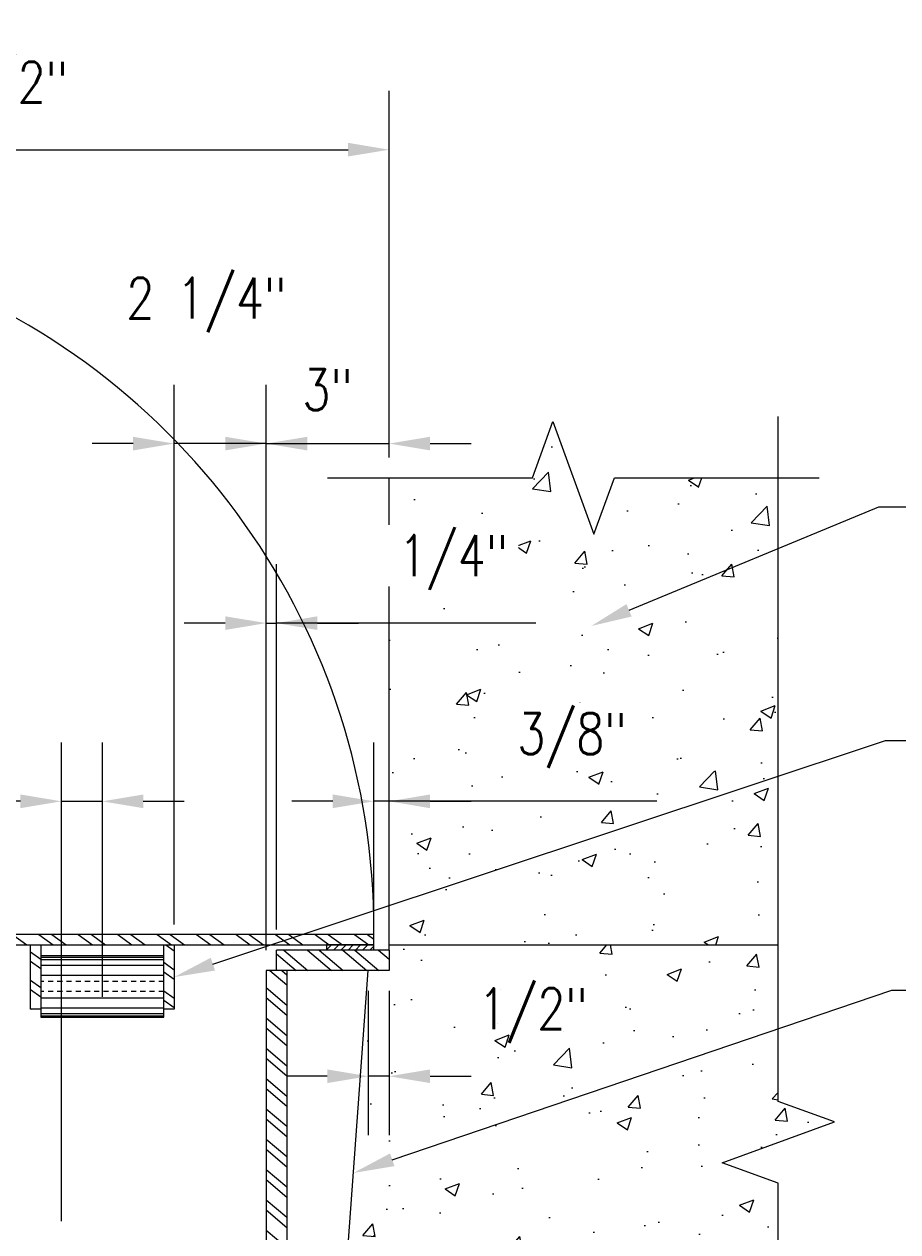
# Model space of a CAD drawing. Header units: inches. Extents: x 0 to 497, y -395 to 0.
# Tile 18 of 33: x 181 to 202, y -130 to -101. Entities that reach past the tile are written whole.
import ezdxf
from ezdxf import colors
from ezdxf.entities.mleader import LeaderData, LeaderLine
from ezdxf.math import Vec2, Vec3

# ---------------------------------------------------------------- set-up
doc = ezdxf.new("R2010")
doc.units = ezdxf.units.IN
doc.header["$MEASUREMENT"] = 0
doc.linetypes.add('HIDDEN2', pattern=[0.1875, 0.125, -0.0625])
for name, color, linetype in [('G-BGRD-STD-SCRN', 8, 'Continuous'), ('S-ANNO-DIMS', 1, 'Continuous'), ('S-ANNO-TEXT', 2, 'Continuous'), ('S-DETL-HIDD', 1, 'HIDDEN2'), ('S-DETL-MEDM', 3, 'Continuous'), ('S-DETL-PATT', 1, 'Continuous'), ('S-DETL-XHVY', 5, 'Continuous'), ('S-DETL-XLIT', 1, 'Continuous')]:
    doc.layers.add(name, color=color, linetype=linetype)
doc.layers.add('S-ANNO-SYMB', color=2, linetype='Continuous', lineweight=25)
doc.styles.add('Annotative', font='romans.shx', dxfattribs={"width": 0.8, "height": 0.125})
doc.dimstyles.new('Annotative', dxfattribs={"dimscale": 0, "dimtxt": 0.125, "dimasz": 0.125, "dimexe": 0.179688, "dimexo": 0.0625, "dimgap": 0.09, "dimtad": 1, "dimdec": 3, "dimzin": 3, "dimdsep": 46, "dimlunit": 4, "dimtxsty": 'Annotative', "dimcen": 0.09, "dimclrt": 2, "dimazin": 2, "dimtfac": 1, "dimtdec": 3, "dimtmove": 1, "dimatfit": 3, "dimfxl": 1, "dimtfill": 1, "dimfrac": 2, "dimtolj": 1, "dimtzin": 0, "dimarcsym": 0})

# ---------------------------------------------------------------- blocks, each defined once
blk = doc.blocks.new('*D66')
at = {"layer": 'Defpoints', "color": 0, "transparency": 16777216}
for p in [(189.499, -103.85), (189.499, -111.865), (167.999, -123.019)]:
    blk.add_point(p, dxfattribs=at)
at = {"layer": 'S-ANNO-DIMS', "color": 0, "lineweight": -2, "transparency": 16777216}
for p, q in [((167.999, -122.519), (167.999, -102.412)), ((189.499, -111.365), (189.499, -102.412)), ((168.999, -103.85), (188.499, -103.85))]:
    blk.add_line(p, q, dxfattribs=at)
at = {"layer": 'S-ANNO-DIMS', "color": 0, "transparency": 16777216}
for points in [[(168.999, -103.683), (168.999, -104.016), (167.999, -103.85)], [(188.499, -103.683), (188.499, -104.016), (189.499, -103.85)]]:
    blk.add_solid(points, dxfattribs=at)
at = {"layer": 'S-ANNO-DIMS', "color": 2, "transparency": 16777216, "insert": (178.749, -102.368), "char_height": 1, "attachment_point": 5, "style": 'Annotative', "bg_fill": 3, "box_fill_scale": 1.25, "bg_fill_color": 256, "bg_fill_true_color": 13158600, "bg_fill_transparency": 0}
blk.add_mtext('\\A1;1\'-9 1/2"', dxfattribs=at)
blk = doc.blocks.new('*D68')
at = {"layer": 'Defpoints', "color": 0, "transparency": 16777216}
for p in [(186.749, -115.411), (186.749, -123.394), (186.499, -123.894)]:
    blk.add_point(p, dxfattribs=at)
at = {"layer": 'S-ANNO-DIMS', "color": 0, "lineweight": -2, "transparency": 16777216}
for p, q in [((186.499, -123.394), (186.499, -113.974)), ((186.749, -122.894), (186.749, -113.974)), ((185.499, -115.411), (184.499, -115.411)), ((186.499, -115.411), (186.749, -115.411)), ((186.499, -115.411), (186.749, -115.411)), ((193.084, -115.411), (186.749, -115.411)), ((187.749, -115.411), (188.749, -115.411))]:
    blk.add_line(p, q, dxfattribs=at)
at = {"layer": 'S-ANNO-DIMS', "color": 0, "transparency": 16777216}
for points in [[(185.499, -115.245), (185.499, -115.578), (186.499, -115.411)], [(187.749, -115.245), (187.749, -115.578), (186.749, -115.411)]]:
    blk.add_solid(points, dxfattribs=at)
at = {"layer": 'S-ANNO-DIMS', "color": 2, "transparency": 16777216, "insert": (191.069, -113.929), "char_height": 1, "attachment_point": 5, "style": 'Annotative', "bg_fill": 3, "box_fill_scale": 1.25, "bg_fill_color": 256, "bg_fill_true_color": 13158600, "bg_fill_transparency": 0}
blk.add_mtext('\\A1;1/4"', dxfattribs=at)
blk = doc.blocks.new('*D71')
at = {"layer": 'Defpoints', "color": 0, "transparency": 16777216}
for p in [(184.249, -111.027), (184.249, -123.269), (186.499, -123.894)]:
    blk.add_point(p, dxfattribs=at)
at = {"layer": 'S-ANNO-DIMS', "color": 0, "lineweight": -2, "transparency": 16777216}
for p, q in [((184.249, -122.769), (184.249, -109.59)), ((186.499, -123.394), (186.499, -109.59)), ((183.249, -111.027), (182.249, -111.027)), ((186.499, -111.027), (184.249, -111.027)), ((187.499, -111.027), (188.499, -111.027))]:
    blk.add_line(p, q, dxfattribs=at)
at = {"layer": 'S-ANNO-DIMS', "color": 0, "transparency": 16777216}
for points in [[(183.249, -110.861), (183.249, -111.194), (184.249, -111.027)], [(187.499, -110.861), (187.499, -111.194), (186.499, -111.027)]]:
    blk.add_solid(points, dxfattribs=at)
at = {"layer": 'S-ANNO-DIMS', "color": 2, "transparency": 16777216, "insert": (185.037, -107.643), "char_height": 1, "attachment_point": 5, "style": 'Annotative', "bg_fill": 3, "box_fill_scale": 1.25, "bg_fill_color": 256, "bg_fill_true_color": 13158600, "bg_fill_transparency": 0}
blk.add_mtext('\\A1;2 1/4"', dxfattribs=at)
blk = doc.blocks.new('*D72')
at = {"layer": 'Defpoints', "color": 0, "transparency": 16777216}
for p in [(189.499, -111.027), (189.499, -111.39), (186.499, -123.894)]:
    blk.add_point(p, dxfattribs=at)
at = {"layer": 'S-ANNO-DIMS', "color": 0, "lineweight": -2, "transparency": 16777216}
for p, q in [((186.499, -123.394), (186.499, -109.59)), ((189.499, -110.89), (189.499, -109.59)), ((185.499, -111.027), (184.499, -111.027)), ((186.499, -111.027), (189.499, -111.027)), ((190.499, -111.027), (191.499, -111.027))]:
    blk.add_line(p, q, dxfattribs=at)
at = {"layer": 'S-ANNO-DIMS', "color": 0, "transparency": 16777216}
for points in [[(185.499, -110.861), (185.499, -111.194), (186.499, -111.027)], [(190.499, -110.861), (190.499, -111.194), (189.499, -111.027)]]:
    blk.add_solid(points, dxfattribs=at)
at = {"layer": 'S-ANNO-DIMS', "color": 2, "transparency": 16777216, "insert": (187.999, -109.712), "char_height": 1, "attachment_point": 5, "style": 'Annotative', "bg_fill": 3, "box_fill_scale": 1.25, "bg_fill_color": 256, "bg_fill_true_color": 13158600, "bg_fill_transparency": 0}
blk.add_mtext('\\A1;3"', dxfattribs=at)
blk = doc.blocks.new('*D73')
at = {"layer": 'Defpoints', "color": 0, "transparency": 16777216}
for p in [(189.124, -119.763), (189.124, -123.019), (189.499, -123.269)]:
    blk.add_point(p, dxfattribs=at)
at = {"layer": 'S-ANNO-DIMS', "color": 0, "lineweight": -2, "transparency": 16777216}
for p, q in [((189.124, -122.519), (189.124, -118.326)), ((189.499, -122.769), (189.499, -118.326)), ((188.124, -119.763), (187.124, -119.763)), ((189.499, -119.763), (189.124, -119.763)), ((189.499, -119.763), (189.124, -119.763)), ((196.036, -119.763), (189.499, -119.763)), ((190.499, -119.763), (191.499, -119.763))]:
    blk.add_line(p, q, dxfattribs=at)
at = {"layer": 'S-ANNO-DIMS', "color": 0, "transparency": 16777216}
for points in [[(188.124, -119.596), (188.124, -119.93), (189.124, -119.763)], [(190.499, -119.596), (190.499, -119.93), (189.499, -119.763)]]:
    blk.add_solid(points, dxfattribs=at)
at = {"layer": 'S-ANNO-DIMS', "color": 2, "transparency": 16777216, "insert": (193.964, -118.281), "char_height": 1, "attachment_point": 5, "style": 'Annotative', "bg_fill": 3, "box_fill_scale": 1.25, "bg_fill_color": 256, "bg_fill_true_color": 13158600, "bg_fill_transparency": 0}
blk.add_mtext('\\A1;3/8"', dxfattribs=at)
blk = doc.blocks.new('*D74')
at = {"layer": 'Defpoints', "color": 0, "transparency": 16777216}
for p in [(188.99, -123.894), (189.499, -123.894), (188.99, -126.477)]:
    blk.add_point(p, dxfattribs=at)
at = {"layer": 'S-ANNO-DIMS', "color": 0, "lineweight": -2, "transparency": 16777216}
for p, q in [((188.99, -124.394), (188.99, -127.914)), ((189.499, -124.394), (189.499, -127.914)), ((187.99, -126.477), (186.99, -126.477)), ((189.499, -126.477), (188.99, -126.477)), ((190.499, -126.477), (191.499, -126.477))]:
    blk.add_line(p, q, dxfattribs=at)
at = {"layer": 'S-ANNO-DIMS', "color": 0, "transparency": 16777216}
for points in [[(187.99, -126.31), (187.99, -126.643), (188.99, -126.477)], [(190.499, -126.31), (190.499, -126.643), (189.499, -126.477)]]:
    blk.add_solid(points, dxfattribs=at)
at = {"layer": 'S-ANNO-DIMS', "color": 2, "transparency": 16777216, "insert": (193.013, -124.995), "char_height": 1, "attachment_point": 5, "style": 'Annotative', "bg_fill": 3, "box_fill_scale": 1.25, "bg_fill_color": 256, "bg_fill_true_color": 13158600, "bg_fill_transparency": 0}
blk.add_mtext('\\A1;1/2"', dxfattribs=at)
blk = doc.blocks.new('*D59')
at = {"layer": 'Defpoints', "color": 0, "transparency": 16777216}
for p in [(182.499, -119.763), (182.499, -125.035), (181.499, -130.519)]:
    blk.add_point(p, dxfattribs=at)
at = {"layer": 'S-ANNO-DIMS', "color": 0, "lineweight": -2, "transparency": 16777216}
for p, q in [((181.499, -130.019), (181.499, -118.326)), ((182.499, -124.535), (182.499, -118.326)), ((180.499, -119.763), (179.499, -119.763)), ((181.499, -119.763), (182.499, -119.763)), ((183.499, -119.763), (184.499, -119.763))]:
    blk.add_line(p, q, dxfattribs=at)
at = {"layer": 'S-ANNO-DIMS', "color": 0, "transparency": 16777216}
for points in [[(180.499, -119.596), (180.499, -119.93), (181.499, -119.763)], [(183.499, -119.596), (183.499, -119.93), (182.499, -119.763)]]:
    blk.add_solid(points, dxfattribs=at)
at = {"layer": 'S-ANNO-DIMS', "color": 2, "transparency": 16777216, "insert": (179.499, -118.448), "char_height": 1, "attachment_point": 5, "style": 'Annotative', "bg_fill": 3, "box_fill_scale": 1.25, "bg_fill_color": 256, "bg_fill_true_color": 13158600, "bg_fill_transparency": 0}
blk.add_mtext('\\A1;1"', dxfattribs=at)

msp = doc.modelspace()

# ---------------------------------------------------------------- hatches: boundary and pattern name
at = {"layer": 'S-DETL-PATT', "linetype": 'Continuous', "lineweight": 0}
h = msp.add_hatch(dxfattribs=at)
h.set_pattern_fill('AR-CONC', color=8, scale=0.5)
h.set_pattern_definition([(50, (-31.2212, -212.6485), (3.5863, -0.31376), [0.375, -4.125]), (355, (-31.221, -212.6485), (-0.693757, 3.76096), [0.3, -3.3]), (100.4514, (-30.9223, -212.6746), (2.892544, 3.4472), [0.3187, -3.50571]), (46.1842, (-31.221, -211.6485), (5.33621, -0.8276), [0.5625, -6.1875]), (96.6356, (-30.7765, -211.7174), (4.67331, 4.87059), [0.47805, -5.25857]), (351.1842, (-31.221, -211.6485), (4.67331, 4.87059), [0.45, -4.95]), (21, (-30.7212, -211.8985), (2.984535, -2.013094), [0.375, -4.125]), (326, (-30.721, -211.8985), (1.216577, 3.62575), [0.3, -3.3]), (71.4514, (-30.4725, -212.0662), (4.20111, 1.612656), [0.3187, -3.50571]), (37.5, (-31.2212, -212.6485), (0.060799, 1.664469), [0, -3.26, 0, -3.35, 0, -3.3125]), (7.5, (-31.2212, -212.6485), (1.315348, 1.972059), [0, -1.91, 0, -3.185, 0, -1.2625]), (327.5, (-32.3362, -212.6485), (2.669112, -0.1127744), [0, -1.25, 0, -3.9, 0, -5.175]), (317.5, (-32.8362, -212.6485), (2.91593, 0.500525), [0, -1.625, 0, -2.59, 0, -3.675])])
h.paths.add_polyline_path([(198.9986, -118.4982), (198.9986, -113.6513), (189.4986, -115.7738), (189.4986, -121.7281)])
h.paths.add_polyline_path([(198.9986, -113.6513), (198.9986, -111.8654), (194.9986, -111.8654), (194.4986, -113.2391), (193.4986, -110.4916), (192.9986, -111.8654), (189.4986, -111.8654), (189.4986, -115.7738)])
h = msp.add_hatch(dxfattribs=at)
h.set_pattern_fill('AR-CONC', color=8, scale=0.5)
h.set_pattern_definition([(50, (0.7598, -369.735), (3.5863, -0.31376), [0.375, -4.125]), (355, (0.7598, -369.735), (-0.693757, 3.76096), [0.3, -3.3]), (100.4514, (1.0587, -369.761), (2.892544, 3.4472), [0.3187, -3.50571]), (46.1842, (0.76, -368.735), (5.336207, -0.827596), [0.5625, -6.1875]), (96.6356, (1.2045, -368.804), (4.67331, 4.87059), [0.47805, -5.25857]), (351.1842, (0.76, -368.735), (4.67331, 4.87059), [0.45, -4.95]), (21, (1.2598, -368.985), (2.984535, -2.013094), [0.375, -4.125]), (326, (1.2598, -368.985), (1.216577, 3.62575), [0.3, -3.3]), (71.4514, (1.5085, -369.1528), (4.20111, 1.612656), [0.3187, -3.50571]), (37.5, (0.7598, -369.735), (0.0607993, 1.6644693), [0, -3.26, 0, -3.35, 0, -3.3125]), (7.5, (0.7598, -369.735), (1.315348, 1.972059), [0, -1.91, 0, -3.185, 0, -1.2625]), (327.5, (-0.3552, -369.735), (2.669112, -0.1127744), [0, -1.25, 0, -3.9, 0, -5.175]), (317.5, (-0.8552, -369.735), (2.91593, 0.500525), [0, -1.625, 0, -2.59, 0, -3.675])])
h.paths.add_polyline_path([(198.9986, -118.4982), (189.9986, -121.5581), (189.9986, -123.2693), (193.9986, -123.2693), (198.9986, -123.2693)])
at = {"layer": 'S-DETL-PATT'}
h = msp.add_hatch(dxfattribs=at)
h.set_pattern_fill('ANSI32', color=8, scale=1.5, angle=-80.72606)
h.set_pattern_definition([(324.27394, (2.57483, -55.467), (0.3284496, 0.4566477), []), (324.27394, (2.61756, -55.7287), (0.3284496, 0.4566477), [])])
h.paths.add_polyline_path([(189.1236, -123.2693), (189.1236, -123.0193), (172.7486, -123.0193), (172.7486, -123.2693)])
h = msp.add_hatch(dxfattribs=at)
h.set_pattern_fill('ANSI32', color=8, scale=1.5, angle=-80.72606)
h.set_pattern_definition([(324.27394, (167.7555, 50.1237), (0.3284496, 0.4566477), []), (324.27394, (167.7982, 49.862), (0.3284496, 0.4566477), [])])
h.paths.add_polyline_path([(180.9986, -123.2693), (180.7486, -123.2693), (180.7486, -124.8414), (180.9986, -124.8414)])
h.paths.add_polyline_path([(184.2486, -123.2693), (183.9986, -123.2693), (183.9986, -124.8414), (184.2486, -124.8414)])
h = msp.add_hatch(dxfattribs=at)
h.set_pattern_fill('ANSI32', color=8, scale=1.5, angle=-85.55045)
h.set_pattern_definition([(319.44955, (-173.4384, -62.3199), (0.365691, 0.4274065), []), (319.44955, (-173.4178, -62.5843), (0.365691, 0.4274065), [])])
h.paths.add_polyline_path([(189.4986, -123.8943), (189.4986, -123.3943), (186.7486, -123.3943), (186.7486, -123.8943)])

# ---------------------------------------------------------------- linework, layer by layer
at = {"layer": 'S-ANNO-DIMS', "color": 8}
for p, q in [((180.9986, -124.5625), (183.9986, -124.5625)), ((180.9986, -124.8032), (183.9986, -124.8032)), ((180.9986, -124.9445), (183.9986, -124.9445)), ((180.9986, -125.0026), (183.9986, -125.0026))]:
    msp.add_line(p, q, dxfattribs=at)
at = {"layer": 'S-ANNO-SYMB'}
msp.add_lwpolyline([(198.9986, -153.6476), (198.9986, -129.0912), (197.6249, -128.5912), (200.3724, -127.5912), (198.9986, -127.0912), (198.9986, -110.3654)], dxfattribs=at)
at = {"layer": 'S-DETL-HIDD'}
for p, q in [((183.9986, -124.1603), (180.9986, -124.1603)), ((183.9986, -124.4103), (180.9986, -124.4103))]:
    msp.add_line(p, q, dxfattribs=at)
at = {"layer": 'S-DETL-MEDM'}
for p, q in [((189.4986, -123.3943), (186.7486, -123.3943)), ((186.7486, -123.8943), (186.7486, -123.3943)), ((189.4986, -123.3943), (189.4986, -123.8943)), ((186.4986, -123.8943), (186.4986, -137.4865)), ((189.4986, -123.8943), (186.4986, -123.8943)), ((186.9986, -123.8943), (186.9986, -137.4865)), ((187.9986, -137.4865), (188.9895, -123.8943))]:
    msp.add_line(p, q, dxfattribs=at)
msp.add_lwpolyline([(172.3294, -123.2693), (189.1236, -123.2693), (189.1236, -123.0193), (172.7486, -123.0193), (172.7486, -123.2693)], dxfattribs=at)
at = {"layer": 'S-DETL-MEDM', "color": 3}
for points in [[(180.9986, -123.2693), (180.9986, -124.8414), (180.7486, -124.8414), (180.7486, -123.2693)], [(184.2486, -123.2693), (184.2486, -124.8414), (183.9986, -124.8414), (183.9986, -123.2693)]]:
    msp.add_lwpolyline(points, dxfattribs=at)
at = {"layer": 'S-DETL-XHVY'}
for q in [(189.4986, -111.8654), (198.9986, -123.2693)]:
    msp.add_line((189.4986, -123.2693), q, dxfattribs=at)
msp.add_lwpolyline([(189.4986, -123.3943), (189.4986, -111.8654)], dxfattribs=at)
at = {"layer": 'S-DETL-XLIT', "linetype": 'Continuous', "lineweight": 0}
msp.add_lwpolyline([(180.9986, -125.0353), (183.9986, -125.0353), (183.9986, -123.5353), (180.9986, -123.5353)], close=True, dxfattribs=at)

# ---------------------------------------------------------------- leaders
at = {"layer": 'S-ANNO-TEXT', "linetype": 'Continuous'}
ml = msp.add_multileader_mtext('Standard', dxfattribs=at)
ml.set_content('1/4" THICK SS TRENCH PLATE', color=256, style='Annotative')
ml.set_leader_properties(color=1)
ml.build(insert=Vec2(0, 0))
ml.multileader.update_dxf_attribs({"text_right_attachment_type": 3, "dogleg_length": 0.125, "arrow_head_size": 1, "scale": 8})
ctx = ml.context
ctx.base_point, ctx.scale, ctx.char_height, ctx.arrow_head_size, ctx.landing_gap_size, ctx.plane_origin = Vec3(156.4326, -109.7531), 8, 1, 1, 0.25, Vec3(-244.2308, -526.2522)
ctx.right_attachment = 3
notes = []
notes.append((ctx, [(1, (1, 1, 0), (166.9612, -111.6102), (-1, 0), 1, [(0, [(174.0594, -123.0193)], 0, [])])]))
ctx.mtext.insert, ctx.mtext.width, ctx.mtext.defined_height = Vec3(156.6826, -109.2531), 11.788669, 2.6619
ml = msp.add_multileader_mtext('Standard', dxfattribs=at)
ml.set_content('CONC WALL', color=256, style='Annotative')
ml.set_leader_properties(color=1)
ml.build(insert=Vec2(0, 0))
ml.multileader.update_dxf_attribs({"text_right_attachment_type": 3, "dogleg_length": 0.125, "arrow_head_size": 1, "scale": 8})
ctx = ml.context
ctx.base_point, ctx.scale, ctx.char_height, ctx.arrow_head_size, ctx.landing_gap_size, ctx.plane_origin = Vec3(202.4525, -112.5717), 8, 1, 1, 0.25, Vec3(-232.6574, -526.2731)
ctx.right_attachment = 3
notes.append((ctx, [(0, (1, 1, 0), (201.4525, -112.5717), (1, 0), 1, [(0, [(194.4322, -115.4819)], 0, [])])]))
ctx.mtext.insert, ctx.mtext.width, ctx.mtext.defined_height = Vec3(202.7025, -112.0717), 9.827146, 2.6619
ml = msp.add_multileader_mtext('Standard', dxfattribs=at)
ml.set_content('SEE D1/S-503 (SIM) FOR TRENCH ASSEMBLY AND WELDMENT', color=256, style='Annotative')
ml.set_leader_properties(color=1)
ml.build(insert=Vec2(0, 0))
ml.multileader.update_dxf_attribs({"text_right_attachment_type": 3, "dogleg_length": 0.125, "arrow_head_size": 1, "scale": 8})
ctx = ml.context
ctx.base_point, ctx.scale, ctx.char_height, ctx.arrow_head_size, ctx.landing_gap_size, ctx.plane_origin = Vec3(202.774, -124.3761), 8, 1, 1, 0.25, Vec3(-208.2927, -545.0814)
ctx.right_attachment = 3
notes.append((ctx, [(0, (1, 1, 0), (201.774, -124.3761), (1, 0), 1, [(0, [(188.6291, -128.8383)], 0, [])])]))
ctx.mtext.insert, ctx.mtext.width, ctx.mtext.defined_height = Vec3(203.024, -123.8761), 15.430771, 2.6619
for ctx, leaders in notes:
    for number, flags, end, landing, length, lines in leaders:
        leader = LeaderData()
        leader.index, (leader.has_last_leader_line, leader.has_dogleg_vector, leader.attachment_direction) = number, flags
        leader.last_leader_point, leader.dogleg_vector, leader.dogleg_length = Vec3(end), Vec3(landing), length
        for number, points, colour, breaks in lines:
            line = LeaderLine()
            line.index, line.vertices, line.color, line.breaks = number, Vec3.list(points), colors.encode_raw_color(colour), breaks
            leader.lines.append(line)
        ctx.leaders.append(leader)

# ---------------------------------------------------------------- next in the draw order: dimensions: what is measured, and where the dimension line sits
at = {"layer": 'S-ANNO-DIMS'}
dim = msp.add_linear_dim(base=(189.4986, -103.8497), p1=(167.9986, -123.0193), p2=(189.4986, -111.8654), dimstyle='Annotative', override={"dimpost": '\\X'}, dxfattribs=at)
dim.commit()
dim.dimension.update_dxf_attribs({"geometry": '*D66', "text_midpoint": (178.7486, -103.8497), "dimtype": 160})

# ---------------------------------------------------------------- next in the draw order: dimensions: what is measured, and where the dimension line sits
dim = msp.add_linear_dim(base=(186.7486, -115.4112), p1=(186.4986, -123.8943), p2=(186.7486, -123.3943), dimstyle='Annotative', override={"dimpost": '\\X', "dimclrt": 2, "dimtfill": 1}, dxfattribs=at)
dim.commit()
dim.dimension.update_dxf_attribs({"geometry": '*D68', "text_midpoint": (191.0692, -115.4992), "dimtype": 160})

# ---------------------------------------------------------------- next in the draw order: dimensions: what is measured, and where the dimension line sits
dim = msp.add_linear_dim(base=(184.2486, -111.0272), p1=(186.4986, -123.8943), p2=(184.2486, -123.2693), dimstyle='Annotative', override={"dimpost": '\\X', "dimclrt": 2}, dxfattribs=at)
dim.commit()
dim.dimension.update_dxf_attribs({"geometry": '*D71', "text_midpoint": (185.0369, -109.1247), "dimtype": 160})

# ---------------------------------------------------------------- next in the draw order: linework, layer by layer
at = {"layer": 'S-ANNO-DIMS', "color": 8}
for p, q in [((180.9986, -123.5681), (183.9986, -123.5681)), ((180.9986, -123.6262), (183.9986, -123.6262)), ((180.9986, -123.7675), (183.9986, -123.7675)), ((180.9986, -124.0082), (183.9986, -124.0082))]:
    msp.add_line(p, q, dxfattribs=at)

# ---------------------------------------------------------------- next in the draw order: dimensions: what is measured, and where the dimension line sits
at = {"layer": 'S-ANNO-DIMS'}
dim = msp.add_linear_dim(base=(189.4986, -111.0272), p1=(186.4986, -123.8943), p2=(189.4986, -111.39), dimstyle='Annotative', override={"dimtxt": 0.125, "dimpost": '\\X', "dimclrt": 2}, dxfattribs=at)
dim.commit()
dim.dimension.update_dxf_attribs({"geometry": '*D72', "text_midpoint": (187.9986, -109.712)})

# ---------------------------------------------------------------- next in the draw order: linework, layer by layer
at = {"layer": 'S-ANNO-SYMB'}
msp.add_lwpolyline([(187.9986, -111.8654), (192.9986, -111.8654), (193.4986, -110.4916), (194.4986, -113.2391), (194.9986, -111.8654), (199.9986, -111.8654)], dxfattribs=at)

# ---------------------------------------------------------------- next in the draw order: dimensions: what is measured, and where the dimension line sits
at = {"layer": 'S-ANNO-DIMS'}
for base, p1, p2, override, picture, middle in [((189.1236, -119.7631), (189.4986, -123.2693), (189.1236, -123.0193), {"dimpost": '\\X', "dimclrt": 2, "dimtfill": 1, "dimtfillclr": 7}, '*D73', (193.9638, -119.7631)), ((188.9895, -126.4767), (189.4986, -123.8943), (188.9895, -123.8943), {"dimtxt": 0.125, "dimpost": '\\X', "dimclrt": 2, "dimtfill": 1}, '*D74', (193.0126, -126.4767))]:
    dim = msp.add_linear_dim(base=base, p1=p1, p2=p2, dimstyle='Annotative', override=override, dxfattribs=at)
    dim.commit()
    dim.dimension.update_dxf_attribs({"geometry": picture, "text_midpoint": middle, "dimtype": 160})

# ---------------------------------------------------------------- next in the draw order: hatches: boundary and pattern name
at = {"layer": 'S-DETL-PATT'}
h = msp.add_hatch(dxfattribs=at)
h.set_pattern_fill('AR-CONC', color=8, scale=0.5)
h.set_pattern_definition([(50, (-120.7294, -173.5877), (3.5863, -0.31376), [0.375, -4.125]), (355, (-120.7294, -173.5877), (-0.693757, 3.76096), [0.3, -3.3]), (100.4514, (-120.4306, -173.614), (2.892544, 3.4472), [0.3187, -3.50571]), (46.1842, (-120.7294, -172.5877), (5.336207, -0.827596), [0.5625, -6.1875]), (96.6356, (-120.2847, -172.6566), (4.67331, 4.87059), [0.47805, -5.25857]), (351.1842, (-120.7294, -172.5877), (4.67331, 4.87059), [0.45, -4.95]), (21, (-120.2294, -172.8377), (2.984535, -2.013094), [0.375, -4.125]), (326, (-120.2294, -172.8377), (1.216577, 3.62575), [0.3, -3.3]), (71.4514, (-119.9807, -173.0054), (4.201112, 1.612656), [0.3187, -3.50571]), (37.5, (-120.7294, -173.5877), (0.0607993, 1.6644693), [0, -3.26, 0, -3.35, 0, -3.3125]), (7.5, (-120.7294, -173.5877), (1.315348, 1.972059), [0, -1.91, 0, -3.185, 0, -1.2625]), (327.5, (-121.8444, -173.5877), (2.669112, -0.1127744), [0, -1.25, 0, -3.9, 0, -5.175]), (317.5, (-122.3444, -173.5877), (2.915931, 0.500525), [0, -1.625, 0, -2.59, 0, -3.675])])
h.paths.add_polyline_path([(180.4986, -153.5214), (179.9986, -152.1476), (179.6224, -152.1476), (179.4986, -152.1479), (179.4986, -142.4986), (179.7139, -142.4983), (179.729, -142.4983), (179.9986, -142.4983), (179.9986, -138.2426), (179.9986, -138.2423), (179.9986, -137.9865), (188.5115, -137.9865), (188.5115, -137.4865), (187.9986, -137.4865), (188.6123, -129.6922), (189.0753, -123.9124), (189.5229, -123.9124), (189.5229, -123.4124), (189.5229, -123.2693), (198.9986, -123.2693), (198.9986, -127.0703), (200.3724, -127.5703), (197.6249, -128.5703), (198.9986, -129.0703), (198.9986, -152.1476), (181.993, -152.1476), (181.4986, -150.507)])
h = msp.add_hatch(dxfattribs=at)
h.set_pattern_fill('ANSI31', color=8)
h.set_pattern_definition([(45, (2.57483, -55.46699), (-0.08838835, 0.08838835), [])])
h.paths.add_polyline_path([(187.969, -123.2693), (187.969, -123.3943), (189.1236, -123.3943), (189.1236, -123.2693)])
h = msp.add_hatch(dxfattribs=at)
h.set_pattern_fill('ANSI32', color=8, scale=1.5, angle=-85.55045)
h.set_pattern_definition([(319.44955, (-94.0594, -61.1949), (0.365691, 0.4274065), []), (319.44955, (-94.03884, -61.4593), (0.365691, 0.4274065), [])])
h.paths.add_polyline_path([(186.9986, -123.8943), (186.4986, -123.8943), (186.4986, -132.136), (186.9986, -132.2379)])

# ---------------------------------------------------------------- next in the draw order: linework, layer by layer
at = {"layer": 'G-BGRD-STD-SCRN'}
msp.add_arc((171.9986, -122.8943), 17.1291, 358.74555, 69.64385, dxfattribs=at)
at = {"layer": 'S-DETL-MEDM'}
msp.add_lwpolyline([(189.1236, -123.3943), (189.1236, -123.2693), (187.969, -123.2693), (187.969, -123.3943)], dxfattribs=at)

# ---------------------------------------------------------------- next in the draw order: leaders
at = {"layer": 'S-ANNO-TEXT', "linetype": 'Continuous'}
ml = msp.add_multileader_mtext('Standard', dxfattribs=at)
ml.set_content('1 1/2"%%C x 3" CAM ROLLER ', color=256, style='Annotative')
ml.set_leader_properties(color=1)
ml.build(insert=Vec2(0, 0))
ml.multileader.update_dxf_attribs({"text_right_attachment_type": 3, "dogleg_length": 0.125, "arrow_head_size": 1, "scale": 8})
ctx = ml.context
ctx.base_point, ctx.scale, ctx.char_height, ctx.arrow_head_size, ctx.landing_gap_size, ctx.plane_origin = Vec3(202.6147, -118.2766), 8, 1, 1, 0.25, Vec3(-197.5171, -527.7211)
ctx.right_attachment = 3
notes = []
notes.append((ctx, [(0, (1, 1, 0), (201.6147, -118.2766), (1, 0), 1, [(0, [(184.2486, -124.0553)], 0, [])])]))
ctx.mtext.insert, ctx.mtext.width, ctx.mtext.defined_height = Vec3(202.8647, -117.7766), 10.852725, 2.6619
for ctx, leaders in notes:
    for number, flags, end, landing, length, lines in leaders:
        leader = LeaderData()
        leader.index, (leader.has_last_leader_line, leader.has_dogleg_vector, leader.attachment_direction) = number, flags
        leader.last_leader_point, leader.dogleg_vector, leader.dogleg_length = Vec3(end), Vec3(landing), length
        for number, points, colour, breaks in lines:
            line = LeaderLine()
            line.index, line.vertices, line.color, line.breaks = number, Vec3.list(points), colors.encode_raw_color(colour), breaks
            leader.lines.append(line)
        ctx.leaders.append(leader)

# ---------------------------------------------------------------- next in the draw order: dimensions: what is measured, and where the dimension line sits
at = {"layer": 'S-ANNO-DIMS'}
dim = msp.add_linear_dim(base=(182.4986, -119.7631), p1=(181.4986, -130.5193), p2=(182.4986, -125.0353), dimstyle='Annotative', override={"dimpost": '\\X', "dimclrt": 2}, dxfattribs=at)
dim.commit()
dim.dimension.update_dxf_attribs({"geometry": '*D59', "text_midpoint": (179.4986, -119.7631), "dimtype": 160})

doc.saveas('drawing.dxf')
